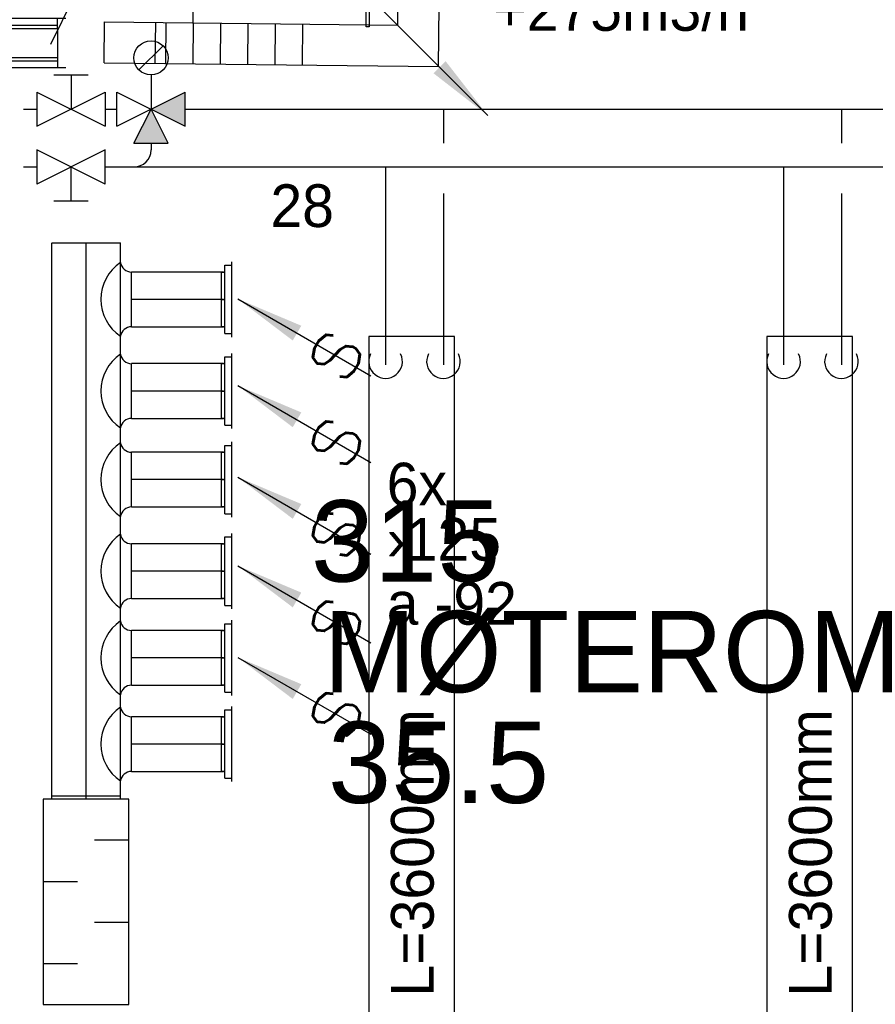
# Model space of a CAD drawing. Header units: millimetres. Extents: x 0 to 83130, y 0 to 57204.
# Tile 63 of 67: x 58894 to 61399, y 45706 to 48587. Entities that reach past the tile are written whole.
import ezdxf
from ezdxf.enums import TextEntityAlignment as Align

# ---------------------------------------------------------------- set-up
doc = ezdxf.new("R2010")
doc.units = ezdxf.units.MM
doc.header["$LTSCALE"] = 100
doc.header["$MEASUREMENT"] = 0
doc.header["$PDMODE"] = 1
for name, pattern in [('2V-CENT', [23, 20, -1.5, 0, -1.5]), ('V-KU', [2, 1, 1]), ('V-V', [2, 1, 1])]:
    doc.linetypes.add(name, pattern=pattern)
doc.layers.get('0').update_dxf_attribs({"linetype": 'CONTINUOUS'})
for name, color, linetype in [('20603A200D001$0$832 Rominfo', 7, 'CONTINUOUS'), ('20603A200D001$0$A24-HEL1', 251, 'CONTINUOUS'), ('20603A200D001$0$A24-HEL2', 251, 'CONTINUOUS'), ('V060-', 3, 'CONTINUOUS'), ('V061-', 1, 'CONTINUOUS'), ('V070-', 3, 'CONTINUOUS'), ('V071-', 1, 'CONTINUOUS'), ('V110', 1, 'CONTINUOUS'), ('V110-', 6, 'CONTINUOUS'), ('V111', 1, 'CONTINUOUS'), ('xref', 7, 'CONTINUOUS')]:
    doc.layers.add(name, color=color, linetype=linetype)
doc.styles.add('20603A200D001$0$Arial', font='arial.ttf', dxfattribs={"height": 238.125})
doc.styles.add('FISO', font='fiso')
doc.styles.add('SIMPLEX', font='SIMPLEX')

# ---------------------------------------------------------------- blocks, each defined once
blk = doc.blocks.new('VAGG_P', base_point=(16250.5, 22586.5))
for p, q in [((16250, 22587.5), (16251, 22587.5)), ((16250, 22587.5), (16250, 22586.5)), ((16251, 22587.5), (16251, 22586.5))]:
    blk.add_line(p, q)
at = {"color": 6}
blk.add_line((16249.95, 22586.5), (16251.05, 22586.5), dxfattribs=at)
blk = doc.blocks.new('V420', base_point=(455, 404.5))
blk.add_line((455, 404.5), (464, 404.5))
blk.add_solid([(455, 404.5), (459, 405), (459, 404)])
blk = doc.blocks.new('V422', base_point=(16230, 22585))
blk.add_blockref('V420', (16230, 22585))
at = {"style": 'SIMPLEX'}
blk.add_text('s', height=4, rotation=90, dxfattribs=at).set_placement((16238, 22585), align=Align.CENTER)
blk = doc.blocks.new('C3A', base_point=(16246, 22590.5))
at = {"color": 0, "linetype": 'ByBlock'}
blk.add_line((16247, 22590.5), (16246, 22590.5), dxfattribs=at)
blk = doc.blocks.new('K3A', base_point=(16246, 22590.5))
at = {"color": 0, "linetype": 'ByBlock'}
for p, q in [((16246, 22591), (16247, 22591)), ((16247, 22591), (16247, 22590)), ((16247, 22590), (16246, 22590))]:
    blk.add_line(p, q, dxfattribs=at)
blk = doc.blocks.new('33A', base_point=(16246, 22590.5))
blk.add_point((16247, 22590.5))
at = {"color": 0, "linetype": 'ByBlock'}
blk.add_blockref('K3A', (16246, 22590.5), dxfattribs=at)
at = {"color": 1, "linetype": '2V-CENT'}
blk.add_blockref('C3A', (16246, 22590.5), dxfattribs=at)
at = {"style": 'SIMPLEX', "flags": 3}
blk.add_attdef('0', (16246, 22590.5), '', height=1, dxfattribs=at)
blk = doc.blocks.new('K1A', base_point=(16237, 22591.5))
at = {"color": 0, "linetype": 'ByBlock'}
blk.add_line((16237, 22592), (16237, 22591), dxfattribs=at)
blk = doc.blocks.new('21A', base_point=(16237, 22591.5))
blk.add_point((16237, 22591.5))
at = {"color": 0, "linetype": 'ByBlock'}
blk.add_blockref('K1A', (16237, 22591.5), dxfattribs=at)
at = {"style": 'SIMPLEX', "flags": 3}
blk.add_attdef('0', (16237, 22591.5), '', height=1, dxfattribs=at)
blk = doc.blocks.new('V421', base_point=(455.5, 404.5))
at = {"rotation": 180}
blk.add_blockref('V420', (464.5, 404.5), dxfattribs=at)
blk = doc.blocks.new('LD_P')
for p, q in [((-0.5, 0.5), (-0.5, -0.5)), ((0.5, 0.5), (-0.5, 0.5)), ((0.5, -0.5), (0.5, 0.5)), ((-0.5, -0.5), (0.5, -0.5))]:
    blk.add_line(p, q)
at = {"color": 1}
for p, q in [((-0.3, 0.5), (-0.3, 0.1)), ((0.1, 0.5), (0.1, 0.1)), ((-0.1, -0.5), (-0.1, -0.1)), ((0.3, -0.5), (0.3, -0.1))]:
    blk.add_line(p, q, dxfattribs=at)
blk = doc.blocks.new('20603A200D001')
at = {"layer": '20603A200D001$0$A24-HEL1', "color": 7}
for points in [[(74791.9, 46248.5), (74790.6, 46128.6)], [(74871.9, 46247.7), (74870.6, 46127.7)], [(74951.9, 46246.8), (74950.6, 46126.8)], [(75031.9, 46245.9), (75030.6, 46125.9)], [(75111.9, 46245.1), (75110.6, 46125.1)], [(75191.9, 46244.2), (75190.5, 46124.2)]]:
    blk.add_lwpolyline(points, dxfattribs=at)
at = {"layer": '20603A200D001$0$A24-HEL2', "color": 7}
blk.add_line((74878.7, 46957.6), (74870.9, 46247.7), dxfattribs=at)
for points in [[(75470.8, 46241.1), (75485.1, 47551.1)], [(75589.5, 46119.8), (75605.1, 47549.8)], [(74610.6, 46130.5), (74611.9, 46250.5)], [(74611.9, 46250.5), (75470.8, 46241.1)], [(74760.6, 46128.9), (74761.9, 46248.9)], [(74610.6, 46130.5), (75589.5, 46119.8)]]:
    blk.add_lwpolyline(points, dxfattribs=at)
at = {"layer": '20603A200D001$0$832 Rominfo', "style": '20603A200D001$0$Arial'}
for s, p in [('315', (75216.2, 44612.5)), ('MØTEROM', (75252.2, 44288.7)), ('35.5', (75266.2, 43964.9))]:
    blk.add_text(s, height=238.12, dxfattribs=at).set_placement(p)

msp = doc.modelspace()

# ---------------------------------------------------------------- linework, layer by layer
at = {"layer": 'V060-', "linetype": 'Continuous'}
for p, q in [((59004.65, 48561.79), (59004.65, 48477.13)), ((58988.29, 46316.17), (58988.29, 47933.99)), ((59188.29, 47933.99), (59188.29, 46316.17)), ((59491.26, 47848.88), (59221.78, 47848.88)), ((59221.78, 47688.88), (59491.26, 47688.88)), ((59491.26, 47580.88), (59221.78, 47580.88)), ((59221.78, 47420.88), (59491.26, 47420.88)), ((59491.26, 47321.73), (59221.78, 47321.73)), ((59221.78, 47161.73), (59491.26, 47161.73)), ((59491.26, 47053.72), (59221.78, 47053.72)), ((59221.78, 46893.72), (59491.26, 46893.72)), ((59491.26, 46800.05), (59221.78, 46800.05)), ((59221.78, 46640.05), (59491.26, 46640.05)), ((59491.26, 46547.81), (59221.78, 46547.81)), ((59221.78, 46387.81), (59491.26, 46387.81))]:
    msp.add_line(p, q, dxfattribs=at)
at = {"layer": 'V060-', "color": 1, "linetype": '2V-CENT'}
for p, q in [((59088.29, 47933.99), (59088.29, 46316.17)), ((59491.26, 47768.88), (59221.78, 47768.88)), ((59491.26, 47500.88), (59221.78, 47500.88)), ((59491.26, 47241.73), (59221.78, 47241.73)), ((59491.26, 46973.72), (59221.78, 46973.72)), ((59491.26, 46720.05), (59221.78, 46720.05)), ((59491.26, 46467.81), (59221.78, 46467.81))]:
    msp.add_line(p, q, dxfattribs=at)
at = {"layer": 'V060-'}
for p, q in [((59221.78, 47688.88), (59221.78, 47848.88)), ((59221.78, 47420.88), (59221.78, 47580.88)), ((59221.78, 47161.73), (59221.78, 47321.73)), ((59221.78, 46893.72), (59221.78, 47053.72)), ((59221.78, 46640.05), (59221.78, 46800.05)), ((59221.78, 46387.81), (59221.78, 46547.81))]:
    msp.add_line(p, q, dxfattribs=at)
for centre, radius, start, end in [((59262.66, 47768.88), 130.71, 124.36745, 235.63255), ((59222.27, 47882.82), 33.94, 190.25073, 269.16301), ((59222.27, 47654.95), 33.94, 90.83699, 169.74927), ((59262.66, 47500.88), 130.71, 124.36745, 235.63255), ((59222.27, 47614.81), 33.94, 190.25073, 269.16301), ((59222.27, 47386.94), 33.94, 90.83699, 169.74927), ((59262.66, 47241.73), 130.71, 124.36745, 235.63255), ((59222.27, 47355.66), 33.94, 190.25073, 269.16301), ((59222.27, 47127.79), 33.94, 90.83699, 169.74927), ((59262.66, 46973.72), 130.71, 124.36745, 235.63255), ((59222.27, 47087.65), 33.94, 190.25073, 269.16301), ((59222.27, 46859.79), 33.94, 90.83699, 169.74927), ((59262.66, 46720.05), 130.71, 124.36745, 235.63255), ((59222.27, 46833.98), 33.94, 190.25073, 269.16301), ((59222.27, 46606.12), 33.94, 90.83699, 169.74927), ((59262.66, 46467.81), 130.71, 124.36745, 235.63255), ((59222.27, 46581.74), 33.94, 190.25073, 269.16301), ((59222.27, 46353.88), 33.94, 90.83699, 169.74927)]:
    msp.add_arc(centre, radius, start, end, dxfattribs=at)
at = {"layer": 'V070-'}
for p, q in [((59908.77, 48566.32), (59908.77, 49168.32)), ((59916.77, 49168.32), (59916.77, 48566.32)), ((59916.77, 48566.32), (59908.77, 48566.32))]:
    msp.add_line(p, q, dxfattribs=at)
at = {"layer": 'V071-'}
msp.add_line((58984.98, 48515.39), (59228.14, 49009.53), dxfattribs=at)
at = {"layer": 'V110', "color": 1}
for p, q in [((59243.31, 48440.32), (59314.02, 48511.03)), ((58994.54, 48425.67), (59094.54, 48425.67)), ((59044.54, 48425.67), (59044.54, 48325.67)), ((59278.66, 48425.67), (59278.66, 48325.67)), ((58944.54, 48375.67), (59144.54, 48275.67)), ((58944.54, 48275.67), (59144.54, 48375.67)), ((58944.54, 48375.67), (58944.54, 48275.67)), ((59144.54, 48375.67), (59144.54, 48275.67)), ((59178.66, 48275.67), (59378.66, 48375.67)), ((59178.66, 48375.67), (59378.66, 48275.67)), ((59178.66, 48275.67), (59178.66, 48375.67)), ((59378.66, 48275.67), (59378.66, 48375.67)), ((59228.66, 48225.67), (59278.66, 48325.67)), ((59328.66, 48225.67), (59278.66, 48325.67)), ((59144.54, 48106.37), (58944.54, 48206.37)), ((59144.54, 48206.37), (58944.54, 48106.37)), ((58944.54, 48206.37), (58944.54, 48106.37)), ((59144.54, 48106.37), (59144.54, 48206.37)), ((59228.66, 48225.67), (59328.66, 48225.67)), ((59044.54, 48056.37), (59044.54, 48156.37)), ((59094.54, 48056.37), (58994.54, 48056.37))]:
    msp.add_line(p, q, dxfattribs=at)
at = {"layer": 'V110'}
for points in [[(59916.57, 47660.82), (59916.57, 44060.82), (60166.57, 44060.82), (60166.57, 47660.82)], [(61081.6, 47660.82), (61081.6, 44060.82), (61331.6, 44060.82), (61331.6, 47660.82)]]:
    msp.add_lwpolyline(points, close=True, dxfattribs=at)
at = {"layer": 'V110', "color": 1}
msp.add_circle((59278.66, 48475.67), 50, dxfattribs=at)
at = {"layer": 'V110'}
for points in [[(59378.66, 48275.67), (59378.66, 48375.67), (59278.66, 48325.67)], [(59228.66, 48225.67), (59328.66, 48225.67), (59278.66, 48325.67)]]:
    msp.add_solid(points, dxfattribs=at)
at = {"layer": 'V110-', "linetype": 'V-KU'}
for p, q in [((58905.53, 48325.67), (58944.54, 48325.67)), ((59144.54, 48325.67), (59178.66, 48325.67)), ((59378.66, 48325.67), (62532.43, 48325.67)), ((60134.64, 48325.67), (60134.64, 48226.3)), ((61299.67, 48325.67), (61299.67, 48226.3)), ((58905.53, 48156.37), (58944.54, 48156.37)), ((59144.54, 48156.37), (62363.13, 48156.37)), ((59965.34, 48156.37), (59965.34, 47577.42)), ((61130.37, 48156.37), (61130.37, 47577.42)), ((60134.64, 48078.31), (60134.64, 47577.42)), ((61299.67, 48078.31), (61299.67, 47577.42))]:
    msp.add_line(p, q, dxfattribs=at)
at = {"layer": 'V110-', "linetype": 'V-V'}
msp.add_line((59278.66, 48225.67), (59278.66, 48206.37), dxfattribs=at)
msp.add_arc((59228.66, 48206.37), 50, 270, 360, dxfattribs=at)
at = {"layer": 'V110-', "color": 1}
for centre in [(59965.34, 47586.97), (60134.64, 47586.97), (61130.37, 47586.97), (61299.67, 47586.97)]:
    msp.add_arc(centre, 49.19, 153.12088, 386.87912, dxfattribs=at)

# ---------------------------------------------------------------- block references
at = {"layer": 'V060-', "linetype": 'Continuous', "yscale": 200, "rotation": 90}
for name, p, xscale, zscale in [('21A', (59088.95, 47934.11), 200, 200), ('33A', (59088.29, 46306.17), 10, 10)]:
    msp.add_blockref(name, p, dxfattribs=dict(at, xscale=xscale, zscale=zscale))
at = {"layer": 'V060-', "xscale": 600, "yscale": 250, "zscale": 600, "rotation": 270}
msp.add_blockref('LD_P', (59088.29, 46006.17), dxfattribs=at)
at = {"layer": 'V070-'}
for name, p, xscale, yscale, zscale, rotation in [('V421', (59946.61, 48624.98), 50, 50, 50, 315), ('VAGG_P', (58754.65, 48591.79), -500, 20, 500, 180), ('VAGG_P', (59514.82, 47768.88), 200, 20, 200, 90), ('V422', (59532.83, 47770.26), 50, 50, 50, 329.9999999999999), ('VAGG_P', (59514.82, 47500.88), 200, 20, 200, 90), ('V422', (59532.83, 47516.59), 50, 50, 50, 329.9999999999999), ('VAGG_P', (59514.82, 47241.73), 200, 20, 200, 90), ('V422', (59532.83, 47248.58), 50, 50, 50, 329.9999999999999), ('VAGG_P', (59514.82, 46973.72), 200, 20, 200, 90), ('V422', (59532.83, 46989.43), 50, 50, 50, 329.9999999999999), ('VAGG_P', (59514.82, 46720.05), 200, 20, 200, 90), ('V422', (59532.83, 46721.42), 50, 50, 50, 329.9999999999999), ('VAGG_P', (59514.82, 46467.81), 200, 20, 200, 90)]:
    msp.add_blockref(name, p, dxfattribs=dict(at, xscale=xscale, yscale=yscale, zscale=zscale, rotation=rotation))
at = {"layer": 'V070-', "linetype": 'Continuous', "zscale": 10}
for p, xscale, yscale, rotation in [((58754.65, 48571.79), -10, 500, 90), ((58754.65, 48467.13), 10, 500, 90), ((59494.82, 47768.88), 10, 160, 180), ((59494.82, 47500.88), 10, 160, 180), ((59494.82, 47241.73), 10, 160, 180), ((59494.82, 46973.72), 10, 160, 180), ((59494.82, 46720.05), 10, 160, 180), ((59494.82, 46467.81), 10, 160, 180)]:
    msp.add_blockref('33A', p, dxfattribs=dict(at, xscale=xscale, yscale=yscale, rotation=rotation))
at = {"layer": 'V070-', "xscale": 500, "yscale": 20, "zscale": 500}
msp.add_blockref('VAGG_P', (58754.65, 48447.13), dxfattribs=at)
at = {"layer": 'xref'}
msp.add_blockref('20603A200D001', (-15469.5, 2330.58), dxfattribs=at)

# ---------------------------------------------------------------- texts
at = {"layer": 'V061-', "color": 1, "style": 'FISO'}
msp.add_text('+275m3/h', height=125, dxfattribs=at).set_placement((60280.65, 48554.77))
at = {"layer": 'V071-', "color": 1, "style": 'FISO'}
for s, p in [('28', (59628.18, 47980.66)), ('6x', (59968.54, 47165.91)), ('›125', (59968.54, 47004.53)), ('a -92', (59968.54, 46817.03))]:
    msp.add_text(s, height=125, dxfattribs=at).set_placement(p)
at = {"layer": 'V111', "color": 1, "style": 'FISO'}
for p in [(60106.15, 45729.05), (61271.18, 45729.05)]:
    msp.add_text('L=3600mm', height=125, rotation=90, dxfattribs=at).set_placement(p)

doc.saveas('drawing.dxf')
